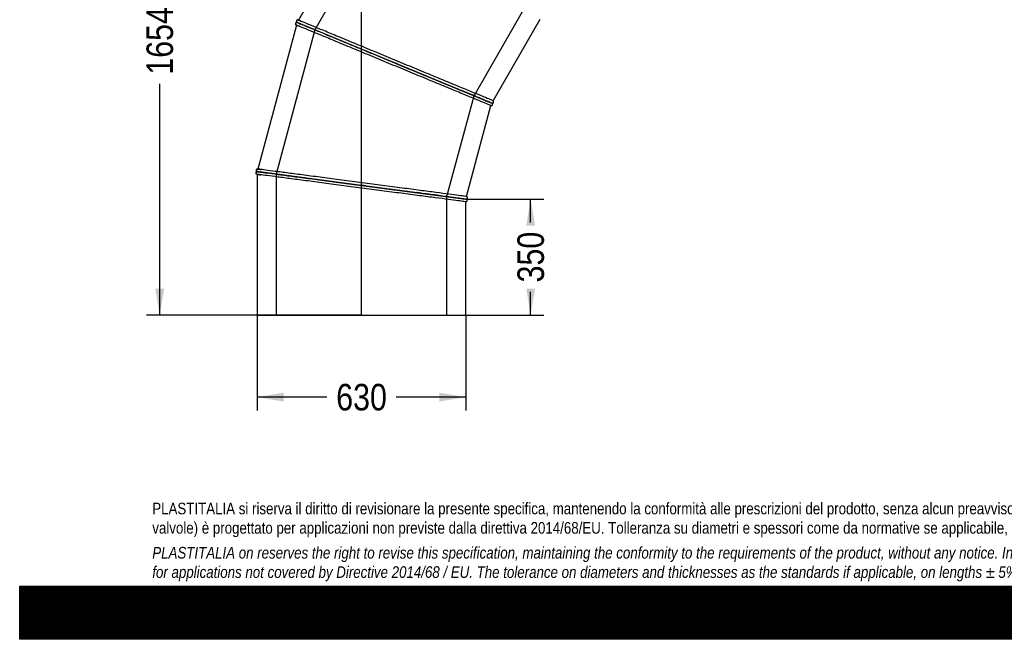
# Model space of a CAD drawing. Header units: millimetres. Extents: x 0 to 5940, y 0 to 4200.
# Tile 1 of 7: x 0 to 2970, y 0 to 1869. Entities that reach past the tile are written whole.
import ezdxf
from ezdxf.enums import TextEntityAlignment as Align
from ezdxf.lldxf.tags import DXFTag

# ---------------------------------------------------------------- set-up
doc = ezdxf.new("R2010")
doc.units = ezdxf.units.MM
doc.header["$LTSCALE"] = 20
for name, color, linetype in [('Default', 7, 'Continuous'), ('DV1_Default', 7, 'Continuous'), ('TUBO_X_GOMITO_90', 7, 'Continuous')]:
    doc.layers.add(name, color=color, linetype=linetype)
doc.styles.add('SEACAD_Arial_Narrow', font='ARIALN.TTF')
tags = doc.linetypes.add('HIDDEN2', pattern=[4.7625, 3.175, -1.5875]).pattern_tags.tags
tags[6:7] = [DXFTag(74, 4), DXFTag(75, 0), DXFTag(340, '0'), DXFTag(46, 0.0), DXFTag(50, 0.0), DXFTag(44, 0.0), DXFTag(45, 0.0)]
tags[4:5] = [DXFTag(74, 4), DXFTag(75, 0), DXFTag(340, '0'), DXFTag(46, 0.0), DXFTag(50, 0.0), DXFTag(44, 0.0), DXFTag(45, 0.0)]
tags = doc.linetypes.add('PHANTOM2', pattern=[31.75, 15.875, -3.175, 3.175, -3.175, 3.175, -3.175]).pattern_tags.tags
tags[14:15] = [DXFTag(74, 4), DXFTag(75, 0), DXFTag(340, '0'), DXFTag(46, 0.0), DXFTag(50, 0.0), DXFTag(44, 0.0), DXFTag(45, 0.0)]
tags[12:13] = [DXFTag(74, 4), DXFTag(75, 0), DXFTag(340, '0'), DXFTag(46, 0.0), DXFTag(50, 0.0), DXFTag(44, 0.0), DXFTag(45, 0.0)]
tags[10:11] = [DXFTag(74, 4), DXFTag(75, 0), DXFTag(340, '0'), DXFTag(46, 0.0), DXFTag(50, 0.0), DXFTag(44, 0.0), DXFTag(45, 0.0)]
tags[8:9] = [DXFTag(74, 4), DXFTag(75, 0), DXFTag(340, '0'), DXFTag(46, 0.0), DXFTag(50, 0.0), DXFTag(44, 0.0), DXFTag(45, 0.0)]
tags[6:7] = [DXFTag(74, 4), DXFTag(75, 0), DXFTag(340, '0'), DXFTag(46, 0.0), DXFTag(50, 0.0), DXFTag(44, 0.0), DXFTag(45, 0.0)]
tags[4:5] = [DXFTag(74, 4), DXFTag(75, 0), DXFTag(340, '0'), DXFTag(46, 0.0), DXFTag(50, 0.0), DXFTag(44, 0.0), DXFTag(45, 0.0)]
doc.dimstyles.new('Plastitalia', dxfattribs={"dimtxt": 80, "dimasz": 80, "dimexe": 40, "dimexo": 0, "dimgap": 20, "dimtad": 0, "dimdec": 0, "dimtxsty": 'SEACAD_Arial_Narrow', "dimblk1": '_SE_FILLED', "dimblk2": '_SE_FILLED', "dimsah": 1, "dimcen": 40, "dimadec": 0, "dimazin": 0, "dimtfac": 0.8, "dimtdec": 1, "dimtmove": 0, "dimatfit": 3, "dimfxl": 1, "dimtolj": 1, "dimarcsym": 0})

# ---------------------------------------------------------------- blocks, each defined once
blk = doc.blocks.new('SE')
at = {"layer": 'DV1_Default', "color": 7, "linetype": 'PHANTOM2'}
blk.add_line((1031, 977.9), (1031, 2632.2), dxfattribs=at)
at = {"layer": 'TUBO_X_GOMITO_90', "color": 7, "linetype": 'Continuous'}
for p, q in [((1065.5, 2257.3), (840.7, 1867.8)), ((834.5, 1853), (718.1, 1418.6)), ((832.8, 1854), (833.3, 1853.8)), ((1130.4, 1739.1), (836.6, 1860.8)), ((1130.4, 1739.1), (836.6, 1860.8)), ((1427.7, 1624.6), (1569.7, 1870.5)), ((1130.4, 1739.1), (1130.4, 1739.1)), ((1423.7, 1617.6), (1130.4, 1739.1)), ((1130.4, 1739.1), (1130.4, 1739.1)), ((1130.4, 1739.1), (1423.7, 1617.6)), ((1317.4, 1662), (1338.2, 1653.5)), ((1338.2, 1653.5), (1367.2, 1641.4)), ((1348.1, 1335.6), (1421.6, 1609.9)), ((1422.6, 1609.7), (1421.6, 1609.9)), ((1423.7, 1617.6), (1423.7, 1617.7)), ((1423.7, 1617.6), (1423.7, 1617.6)), ((1427.7, 1624.6), (1428.5, 1624)), ((714.1, 1403.3), (714.6, 1403.1)), ((1031.3, 1369.3), (716, 1410.8)), ((1031.3, 1369.3), (716, 1410.8)), ((716, 1402.7), (716, 977.9)), ((1031.3, 1369.3), (1031.3, 1369.3)), ((1031.3, 1369.3), (1346, 1327.9)), ((1031.3, 1369.3), (1031.3, 1369.3)), ((1346, 1327.9), (1031.3, 1369.3)), ((1229, 1342.9), (1206.7, 1345.8)), ((1231.9, 1343.3), (1254.2, 1340.3)), ((1254.2, 1340.3), (1285.4, 1336.2)), ((1346, 1327.8), (1346, 1327.9)), ((1346, 1327.9), (1346.1, 1327.9)), ((1347, 1319.9), (1346, 1319.8)), ((1346, 977.9), (1346, 1319.8)), ((1348.1, 1335.6), (1349, 1335.2)), ((716, 977.9), (1346, 977.9))]:
    blk.add_line(p, q, dxfattribs=at)
at = {"layer": 'TUBO_X_GOMITO_90', "color": 7, "linetype": 'HIDDEN2'}
for p, q in [((1115.3, 2229.1), (889.9, 1838.7)), ((1370.4, 1639.7), (1527.9, 1912.6)), ((889.9, 1838.7), (773.2, 1403.3)), ((1288.8, 1335.4), (1370.4, 1639.7)), ((1367.6, 1640.5), (1349.9, 1647.8)), ((773.2, 1403.3), (773.2, 977.9)), ((1205.5, 1346), (1167.7, 1350.9)), ((1265.4, 1338.1), (1231, 1342.6)), ((1285.7, 1335.4), (1265.4, 1338.1)), ((1288.8, 977.9), (1288.8, 1335.4))]:
    blk.add_line(p, q, dxfattribs=at)
at = {"layer": 'TUBO_X_GOMITO_90', "color": 7, "linetype": 'Continuous'}
for centre, start, end in [((833.5, 1849.3), 66.7633, 74.7293), ((716, 1398.9), 81.7633, 89.7293)]:
    blk.add_arc(centre, 19.6, start, end, dxfattribs=at)
for points, knots in [([(834.1, 1860.6), (833.8, 1860.5), (833.4, 1860.3), (832.5, 1859.6), (831.9, 1858.6), (831.6, 1857.4), (831.6, 1856.3), (832, 1855), (832.5, 1854.4), (832.8, 1854)], [0, 0, 0, 0, 0.109203, 0.201827, 0.401544, 0.52823, 0.672828, 0.832259, 1, 1, 1, 1]), ([(834.1, 1860.6), (834.4, 1860.7), (834.9, 1860.9), (835.8, 1860.9), (836.8, 1860.8), (837.3, 1860.5), (837.7, 1860.3)], [0, 0, 0, 0, 0.215542, 0.456146, 0.719446, 1, 1, 1, 1]), ([(839, 1859.3), (838.5, 1859.5), (837.1, 1860), (835, 1860.6), (834.4, 1860.6), (834.1, 1860.6)], [0, 0, 0, 0, 0.145555, 0.533245, 1, 1, 1, 1]), ([(1421.6, 1609.9), (1421.6, 1609.9), (1419.7, 1610.7), (1412.1, 1613.8), (1406.5, 1616.1), (1391.7, 1622.3), (1382.5, 1626), (1361.1, 1634.9), (1348.8, 1640), (1321.6, 1651.3), (1306.6, 1657.5), (1274.7, 1670.7), (1257.7, 1677.7), (1222.3, 1692.4), (1203.9, 1700), (1166.3, 1715.6), (1147.2, 1723.5), (1108.9, 1739.3), (1089.8, 1747.3), (1052.3, 1762.8), (1033.9, 1770.4), (998.4, 1785.1), (981.4, 1792.2), (949.5, 1805.4), (934.6, 1811.6), (914.1, 1820.1), (907.7, 1822.7), (895.4, 1827.8), (889.7, 1830.2), (873.6, 1836.8), (864.5, 1840.6), (849.7, 1846.8), (844, 1849.1), (836.5, 1852.2), (834.5, 1853), (834.5, 1853)], [0, 0, 0, 0, 0.03125, 0.03125, 0.0625, 0.0625, 0.09375, 0.09375, 0.125, 0.125, 0.15625, 0.15625, 0.1875, 0.1875, 0.21875, 0.21875, 0.25, 0.25, 0.28125, 0.28125, 0.3125, 0.3125, 0.34375, 0.34375, 0.375, 0.375, 0.390625, 0.390625, 0.40625, 0.40625, 0.4375, 0.4375, 0.46875, 0.46875, 0.4999874, 0.4999874, 0.4999874, 0.4999874]), ([(838.7, 1868.3), (838.2, 1868.3), (837.5, 1868.2), (836.4, 1867.7), (835.6, 1867), (835, 1866), (834.6, 1865), (834.6, 1863.9), (834.8, 1863.3), (834.9, 1863)], [0, 0, 0, 0, 0.167443, 0.32062, 0.455647, 0.571845, 0.762911, 0.872212, 1, 1, 1, 1]), ([(837.2, 1860.6), (837, 1860.6), (836.6, 1860.8), (835.9, 1861.4), (835.2, 1862.1), (835, 1862.7), (834.9, 1863)], [0.1266574, 0.1266574, 0.1266574, 0.1266574, 0.2697371, 0.5310141, 0.7760989, 1, 1, 1, 1]), ([(834.9, 1863), (835.2, 1862.6), (835.6, 1862), (837.6, 1860.9), (838.7, 1860.4), (839, 1860.3)], [0, 0, 0, 0, 0.503296, 0.896368, 1, 1, 1, 1]), ([(836.6, 1860.8), (836.6, 1860.8), (838.5, 1860), (846.1, 1856.8), (851.7, 1854.5), (866.6, 1848.4), (875.7, 1844.6), (891.8, 1837.9), (897.6, 1835.5), (909.8, 1830.5), (916.3, 1827.8), (936.7, 1819.3), (951.7, 1813.1), (983.7, 1799.9), (1000.7, 1792.8), (1036.1, 1778.2), (1054.6, 1770.5), (1092.1, 1755), (1111.3, 1747), (1130.4, 1739.1)], [0.5, 0.5, 0.5, 0.5, 0.5625, 0.5625, 0.625, 0.625, 0.6875, 0.6875, 0.71875, 0.71875, 0.75, 0.75, 0.8125, 0.8125, 0.875, 0.875, 0.9375, 0.9375, 1, 1, 1, 1]), ([(836.6, 1860.8), (836.6, 1860.8), (838.6, 1860), (846.1, 1856.9), (851.8, 1854.6), (866.6, 1848.4), (875.7, 1844.6), (891.8, 1838), (897.6, 1835.6), (909.8, 1830.5), (916.3, 1827.8), (936.8, 1819.3), (951.7, 1813.1), (983.7, 1799.9), (1000.7, 1792.8), (1036.1, 1778.2), (1054.6, 1770.5), (1092.1, 1755), (1111.3, 1747), (1130.4, 1739.1)], [0.5, 0.5, 0.5, 0.5, 0.5625, 0.5625, 0.625, 0.625, 0.6875, 0.6875, 0.71875, 0.71875, 0.75, 0.75, 0.8125, 0.8125, 0.875, 0.875, 0.9375, 0.9375, 1, 1, 1, 1]), ([(1427.7, 1624.6), (1427.7, 1624.6), (1425.8, 1625.4), (1418.2, 1628.5), (1412.6, 1630.9), (1397.8, 1637), (1388.6, 1640.8), (1367.2, 1649.7), (1354.9, 1654.8), (1327.7, 1666), (1312.7, 1672.2), (1280.8, 1685.5), (1263.8, 1692.5), (1228.4, 1707.2), (1210, 1714.8), (1172.4, 1730.4), (1153.3, 1738.3), (1115.1, 1754.1), (1095.9, 1762.1), (1058.4, 1777.6), (1040, 1785.2), (1004.6, 1799.9), (987.6, 1806.9), (955.6, 1820.2), (940.7, 1826.3), (920.3, 1834.8), (913.8, 1837.5), (901.6, 1842.5), (895.8, 1844.9), (879.7, 1851.6), (870.6, 1855.4), (855.8, 1861.5), (850.1, 1863.8), (842.6, 1867), (840.6, 1867.8), (840.6, 1867.8)], [0, 0, 0, 0, 0.03125, 0.03125, 0.0625, 0.0625, 0.09375, 0.09375, 0.125, 0.125, 0.15625, 0.15625, 0.1875, 0.1875, 0.21875, 0.21875, 0.25, 0.25, 0.28125, 0.28125, 0.3125, 0.3125, 0.34375, 0.34375, 0.375, 0.375, 0.390625, 0.390625, 0.40625, 0.40625, 0.4375, 0.4375, 0.46875, 0.46875, 0.4999876, 0.4999876, 0.4999876, 0.4999876]), ([(1130.4, 1739.1), (1149.5, 1731.2), (1168.6, 1723.3), (1206.2, 1707.7), (1224.5, 1700.1), (1259.9, 1685.5), (1276.9, 1678.4), (1308.8, 1665.2), (1323.7, 1659), (1344.2, 1650.6), (1350.6, 1647.9), (1362.8, 1642.8), (1368.6, 1640.4), (1384.6, 1633.8), (1393.8, 1630), (1408.6, 1623.9), (1414.2, 1621.5), (1421.8, 1618.4), (1423.7, 1617.6), (1423.7, 1617.6)], [0, 0, 0, 0, 0.0625, 0.0625, 0.125, 0.125, 0.1875, 0.1875, 0.25, 0.25, 0.28125, 0.28125, 0.3125, 0.3125, 0.375, 0.375, 0.4375, 0.4375, 0.4999884, 0.4999884, 0.4999884, 0.4999884]), ([(1130.4, 1739.1), (1149.5, 1731.2), (1168.6, 1723.3), (1206.2, 1707.7), (1224.6, 1700.1), (1259.9, 1685.5), (1276.9, 1678.4), (1308.8, 1665.2), (1323.7, 1659.1), (1337.3, 1653.4)], [0, 0, 0, 0, 0.0625, 0.0625, 0.125, 0.125, 0.1875, 0.1875, 0.2498739, 0.2498739, 0.2498739, 0.2498739]), ([(1365.6, 1641.7), (1368.5, 1640.5), (1371.3, 1639.4), (1384.7, 1633.8), (1393.8, 1630), (1408.6, 1623.9), (1414.3, 1621.6), (1419.9, 1619.2), (1421.3, 1618.6), (1423.2, 1617.9), (1423.7, 1617.7), (1423.7, 1617.7), (1423.7, 1617.7), (1423.7, 1617.7)], [0.2968562, 0.2968562, 0.2968562, 0.2968562, 0.3125, 0.3125, 0.375, 0.375, 0.4375, 0.4375, 0.46875, 0.46875, 0.5, 0.5, 0.5000081, 0.5000081, 0.5000081, 0.5000081]), ([(1367.2, 1641.4), (1370.7, 1640), (1380.8, 1635.8), (1392.6, 1630.9), (1402.9, 1626.7), (1409.5, 1623.9), (1414, 1622.1), (1416.9, 1620.8), (1419, 1620), (1421.4, 1619.1), (1424, 1618.2), (1426.5, 1617.5), (1427.1, 1617.5), (1427.4, 1617.5)], [0, 0, 0, 0, 0.081717, 0.277443, 0.375353, 0.473262, 0.568606, 0.612782, 0.655535, 0.712446, 0.788786, 0.884615, 1, 1, 1, 1]), ([(1426.3, 1615.3), (1426, 1615.6), (1425.6, 1616.1), (1423.3, 1617.4), (1421.1, 1618.4), (1418.9, 1619.2), (1415.2, 1620.8), (1408.7, 1623.5), (1397, 1628.3), (1383.6, 1633.9), (1373.1, 1638.2), (1368.8, 1640)], [0, 0, 0, 0, 0.120205, 0.214101, 0.281871, 0.338901, 0.397275, 0.546498, 0.695926, 0.895109, 1, 1, 1, 1]), ([(1422.6, 1609.7), (1423.1, 1609.8), (1423.9, 1609.8), (1425, 1610.4), (1425.8, 1611.2), (1426.5, 1612.3), (1426.7, 1613.5), (1426.6, 1614.5), (1426.4, 1615), (1426.3, 1615.3)], [0, 0, 0, 0, 0.167741, 0.327172, 0.47177, 0.598456, 0.798173, 0.890797, 1, 1, 1, 1]), ([(1427.4, 1617.5), (1427.1, 1617.4), (1426.6, 1617.2), (1425.6, 1617.1), (1424.6, 1617.2), (1424, 1617.5), (1423.7, 1617.7)], [0, 0, 0, 0, 0.2239011, 0.4689859, 0.7302629, 0.9831208, 0.9831208, 0.9831208, 0.9831208]), ([(1423.7, 1617.6), (1424, 1617.5), (1424.6, 1617.3), (1425.4, 1616.7), (1426, 1616), (1426.2, 1615.6), (1426.3, 1615.3)], [0.0178578, 0.0178578, 0.0178578, 0.0178578, 0.2805539, 0.5438541, 0.7844585, 1, 1, 1, 1]), ([(1427.4, 1617.5), (1427.7, 1617.7), (1428.2, 1618), (1429, 1618.8), (1429.5, 1619.7), (1429.7, 1620.9), (1429.7, 1621.9), (1429.3, 1623), (1428.8, 1623.6), (1428.5, 1624)], [0, 0, 0, 0, 0.127788, 0.237089, 0.428155, 0.544353, 0.67938, 0.832557, 1, 1, 1, 1]), ([(713.4, 1409.8), (713.2, 1409.5), (712.8, 1409.1), (712.2, 1408.2), (712, 1407.1), (712.1, 1406), (712.4, 1405), (713.1, 1404), (713.7, 1403.5), (714.1, 1403.3)], [0, 0, 0, 0, 0.127788, 0.237089, 0.428155, 0.544353, 0.67938, 0.832557, 1, 1, 1, 1]), ([(716.1, 1418.6), (715.7, 1418.4), (714.9, 1418.1), (714, 1417.3), (713.5, 1416.5), (713.1, 1415.4), (713.1, 1414.3), (713.3, 1413.2), (713.6, 1412.7), (713.8, 1412.4)], [0, 0, 0, 0, 0.167443, 0.32062, 0.455647, 0.571845, 0.762911, 0.872212, 1, 1, 1, 1]), ([(713.4, 1409.8), (713.7, 1410), (714.2, 1410.3), (715.1, 1410.7), (716.2, 1410.8), (716.8, 1410.7), (717.2, 1410.6)], [0, 0, 0, 0, 0.223901, 0.468986, 0.730263, 1, 1, 1, 1]), ([(719, 1409.9), (718.3, 1409.9), (716.7, 1410.1), (714.4, 1410.1), (713.8, 1409.9), (713.4, 1409.8)], [0, 0, 0, 0, 0.18393, 0.554186, 1, 1, 1, 1]), ([(717.2, 1410.7), (716.8, 1410.7), (716.1, 1410.7), (715.2, 1411.1), (714.4, 1411.7), (714, 1412.2), (713.8, 1412.4)], [0, 0, 0, 0, 0.269737, 0.531014, 0.776099, 1, 1, 1, 1]), ([(713.8, 1412.4), (714.2, 1412.1), (714.8, 1411.7), (716.9, 1411.2), (718.2, 1411), (718.5, 1410.9)], [0, 0, 0, 0, 0.503296, 0.896368, 1, 1, 1, 1]), ([(716, 1410.8), (716, 1410.8), (718.1, 1410.5), (726.2, 1409.4), (732.3, 1408.6), (748.2, 1406.5), (758, 1405.2), (775.3, 1403), (781.5, 1402.2), (794.6, 1400.4), (801.6, 1399.5), (823.5, 1396.6), (839.5, 1394.5), (873.8, 1390), (892.1, 1387.6), (930.1, 1382.6), (949.9, 1380), (990.2, 1374.7), (1010.8, 1372), (1031.3, 1369.3)], [0.5, 0.5, 0.5, 0.5, 0.5625, 0.5625, 0.625, 0.625, 0.6875, 0.6875, 0.71875, 0.71875, 0.75, 0.75, 0.8125, 0.8125, 0.875, 0.875, 0.9375, 0.9375, 1, 1, 1, 1]), ([(1346, 1319.8), (1346, 1319.8), (1344, 1320.1), (1335.9, 1321.2), (1329.8, 1321.9), (1313.9, 1324), (1304.1, 1325.3), (1281.1, 1328.4), (1267.9, 1330.1), (1238.7, 1333.9), (1222.7, 1336), (1188.4, 1340.5), (1170.1, 1342.9), (1132.2, 1347.9), (1112.4, 1350.5), (1072.1, 1355.8), (1051.6, 1358.6), (1010.5, 1364), (990, 1366.7), (949.7, 1372), (930, 1374.6), (891.9, 1379.6), (873.7, 1382), (839.4, 1386.5), (823.4, 1388.6), (801.5, 1391.5), (794.5, 1392.4), (781.4, 1394.1), (775.2, 1395), (758, 1397.2), (748.2, 1398.5), (732.3, 1400.6), (726.2, 1401.4), (718.1, 1402.5), (716, 1402.8), (716, 1402.8)], [0, 0, 0, 0, 0.03125, 0.03125, 0.0625, 0.0625, 0.09375, 0.09375, 0.125, 0.125, 0.15625, 0.15625, 0.1875, 0.1875, 0.21875, 0.21875, 0.25, 0.25, 0.28125, 0.28125, 0.3125, 0.3125, 0.34375, 0.34375, 0.375, 0.375, 0.390625, 0.390625, 0.40625, 0.40625, 0.4375, 0.4375, 0.46875, 0.46875, 0.4999981, 0.4999981, 0.4999981, 0.4999981]), ([(716.1, 1410.8), (716.1, 1410.8), (718.1, 1410.6), (726.2, 1409.5), (732.3, 1408.7), (748.2, 1406.6), (758, 1405.3), (775.3, 1403), (781.5, 1402.2), (794.6, 1400.5), (801.6, 1399.6), (823.5, 1396.7), (839.6, 1394.5), (873.8, 1390), (892.1, 1387.6), (930.1, 1382.6), (949.9, 1380), (990.2, 1374.7), (1010.8, 1372), (1031.3, 1369.3)], [0.5, 0.5, 0.5, 0.5, 0.5625, 0.5625, 0.625, 0.625, 0.6875, 0.6875, 0.71875, 0.71875, 0.75, 0.75, 0.8125, 0.8125, 0.875, 0.875, 0.9375, 0.9375, 1, 1, 1, 1]), ([(1348.1, 1335.6), (1348.1, 1335.6), (1346.1, 1335.9), (1338, 1337), (1331.9, 1337.8), (1316, 1339.8), (1306.2, 1341.1), (1283.2, 1344.2), (1270, 1345.9), (1240.8, 1349.8), (1224.7, 1351.9), (1190.5, 1356.4), (1172.2, 1358.8), (1134.2, 1363.8), (1114.5, 1366.4), (1074.2, 1371.7), (1053.7, 1374.4), (1012.6, 1379.8), (992.1, 1382.5), (951.8, 1387.8), (932, 1390.4), (894, 1395.4), (875.8, 1397.8), (841.5, 1402.3), (825.5, 1404.4), (803.6, 1407.3), (796.6, 1408.2), (783.5, 1410), (777.3, 1410.8), (760.1, 1413), (750.2, 1414.3), (734.3, 1416.4), (728.3, 1417.2), (720.2, 1418.3), (718.1, 1418.6), (718.1, 1418.6)], [0, 0, 0, 0, 0.03125, 0.03125, 0.0625, 0.0625, 0.09375, 0.09375, 0.125, 0.125, 0.15625, 0.15625, 0.1875, 0.1875, 0.21875, 0.21875, 0.25, 0.25, 0.28125, 0.28125, 0.3125, 0.3125, 0.34375, 0.34375, 0.375, 0.375, 0.390625, 0.390625, 0.40625, 0.40625, 0.4375, 0.4375, 0.46875, 0.46875, 0.4999876, 0.4999876, 0.4999876, 0.4999876]), ([(1031.3, 1369.3), (1051.8, 1366.6), (1072.3, 1363.9), (1112.6, 1358.6), (1132.3, 1356), (1170.3, 1351), (1188.5, 1348.6), (1222.8, 1344.1), (1238.8, 1342), (1260.7, 1339.1), (1267.6, 1338.2), (1280.8, 1336.4), (1286.9, 1335.6), (1304.2, 1333.3), (1314, 1332), (1329.8, 1330), (1335.9, 1329.2), (1342, 1328.4), (1343.5, 1328.2), (1345.5, 1327.9), (1346, 1327.8), (1346, 1327.8), (1346, 1327.8), (1346, 1327.8)], [0, 0, 0, 0, 0.0625, 0.0625, 0.125, 0.125, 0.1875, 0.1875, 0.25, 0.25, 0.28125, 0.28125, 0.3125, 0.3125, 0.375, 0.375, 0.4375, 0.4375, 0.46875, 0.46875, 0.5, 0.5, 0.5000081, 0.5000081, 0.5000081, 0.5000081]), ([(1031.3, 1369.3), (1051.8, 1366.6), (1072.3, 1363.9), (1112.6, 1358.6), (1132.3, 1356), (1170.3, 1351), (1188.5, 1348.6), (1222.8, 1344.1), (1238.7, 1342), (1253.3, 1340.1)], [0, 0, 0, 0, 0.0625, 0.0625, 0.125, 0.125, 0.1875, 0.1875, 0.2498739, 0.2498739, 0.2498739, 0.2498739]), ([(1283.7, 1336.1), (1286.8, 1335.7), (1289.8, 1335.3), (1304.2, 1333.4), (1314, 1332.1), (1329.9, 1330), (1335.9, 1329.2), (1342, 1328.4), (1343.5, 1328.2), (1345.5, 1328), (1346.1, 1327.9), (1346.1, 1327.9), (1346.1, 1327.9), (1346.1, 1327.9)], [0.2968562, 0.2968562, 0.2968562, 0.2968562, 0.3125, 0.3125, 0.375, 0.375, 0.4375, 0.4375, 0.46875, 0.46875, 0.5, 0.5, 0.5000081, 0.5000081, 0.5000081, 0.5000081]), ([(1349.3, 1326.1), (1349, 1326.4), (1348.4, 1326.8), (1345.8, 1327.4), (1343.4, 1327.8), (1341.1, 1328.1), (1337.1, 1328.7), (1330.2, 1329.6), (1317.6, 1331.2), (1302.9, 1333.2), (1291.3, 1334.7), (1286.4, 1335.3)], [0, 0, 0, 0, 0.119311, 0.212492, 0.279735, 0.336321, 0.39424, 0.542298, 0.690561, 0.888192, 1, 1, 1, 1]), ([(1291, 1335.5), (1292.5, 1335.3), (1301.4, 1334.1), (1312.6, 1332.6), (1323.6, 1331.2), (1330.7, 1330.3), (1335.5, 1329.6), (1338.7, 1329.2), (1340.9, 1328.9), (1343.5, 1328.6), (1346.2, 1328.4), (1348.8, 1328.4), (1349.3, 1328.6), (1349.7, 1328.7)], [0.0440983, 0.0440983, 0.0440983, 0.0440983, 0.0817169, 0.2774434, 0.3753535, 0.4732621, 0.5686061, 0.6127824, 0.6555349, 0.7124461, 0.7887861, 0.8846151, 1, 1, 1, 1]), ([(1349.7, 1328.7), (1349.4, 1328.5), (1349, 1328.2), (1348, 1327.8), (1347, 1327.7), (1346.4, 1327.8), (1346, 1327.9)], [0, 0, 0, 0, 0.2239011, 0.4689859, 0.7302629, 0.9831208, 0.9831208, 0.9831208, 0.9831208]), ([(1346, 1327.8), (1346.4, 1327.8), (1347, 1327.8), (1348, 1327.4), (1348.8, 1326.8), (1349.1, 1326.3), (1349.3, 1326.1)], [0.0168792, 0.0168792, 0.0168792, 0.0168792, 0.2697371, 0.5310141, 0.7760989, 1, 1, 1, 1]), ([(1347, 1319.9), (1347.5, 1320.1), (1348.2, 1320.4), (1349.1, 1321.2), (1349.7, 1322), (1350, 1323.1), (1350.1, 1324.2), (1349.8, 1325.3), (1349.5, 1325.8), (1349.3, 1326.1)], [0, 0, 0, 0, 0.167443, 0.32062, 0.455647, 0.571845, 0.762911, 0.872212, 1, 1, 1, 1]), ([(1349.7, 1328.7), (1349.9, 1329), (1350.3, 1329.4), (1350.9, 1330.3), (1351.1, 1331.4), (1351.1, 1332.5), (1350.7, 1333.5), (1350.1, 1334.5), (1349.4, 1335), (1349, 1335.2)], [0, 0, 0, 0, 0.127788, 0.237089, 0.428155, 0.544353, 0.67938, 0.832557, 1, 1, 1, 1])]:
    blk.add_open_spline(points, degree=3, knots=knots, dxfattribs=at)
for points in [[(834.6, 1853), (834, 1853.2), (833.3, 1853.5), (832.8, 1854)], [(838.7, 1868.3), (839.4, 1868.3), (840.1, 1868.1), (840.7, 1867.7)], [(716.1, 1402.8), (715.4, 1402.7), (714.7, 1402.9), (714.1, 1403.3)], [(716.1, 1418.6), (716.8, 1418.7), (717.5, 1418.7), (718.2, 1418.5)]]:
    blk.add_open_spline(points, degree=3, dxfattribs=at)
at = {"layer": 'TUBO_X_GOMITO_90', "color": 7, "linetype": 'HIDDEN2'}
for points, knots in [([(835.3, 1852.7), (836.2, 1852.4), (837.8, 1851.7), (841.7, 1850.1), (843.4, 1849.4), (845.4, 1848.6)], [0.51141278, 0.51141278, 0.51141278, 0.51141278, 0.53125, 0.53125, 0.54314939, 0.54314939, 0.54314939, 0.54314939]), ([(844.2, 1857.6), (843.5, 1857.9), (842.9, 1858.2), (841, 1859), (839.8, 1859.4), (839, 1859.8)], [0.4280212, 0.4280212, 0.4280212, 0.4280212, 0.4375, 0.4375, 0.45995209, 0.45995209, 0.45995209, 0.45995209]), ([(840.6, 1867.8), (840.6, 1867.8), (840.6, 1867.8), (840.6, 1867.8), (842.6, 1867), (847.8, 1864.8), (849.5, 1864.1), (851.5, 1863.3)], [0.49998756, 0.49998756, 0.49998756, 0.49998756, 0.5, 0.5, 0.53125, 0.53125, 0.5431496, 0.5431496, 0.5431496, 0.5431496]), ([(1366.4, 1641.4), (1357.6, 1645), (1347.8, 1649.1), (1335.9, 1654), (1334.5, 1654.6), (1333, 1655.2)], [0.70183003, 0.70183003, 0.70183003, 0.70183003, 0.75, 0.75, 0.75667639, 0.75667639, 0.75667639, 0.75667639]), ([(1337.3, 1653.4), (1337.3, 1653.4), (1337.3, 1653.4), (1344.2, 1650.6), (1350.6, 1647.9), (1359.8, 1644.1), (1362.8, 1642.9), (1365.6, 1641.7)], [0.24987386, 0.24987386, 0.24987386, 0.24987386, 0.25, 0.25, 0.28125, 0.28125, 0.29685623, 0.29685623, 0.29685623, 0.29685623]), ([(1375.2, 1637.7), (1374.8, 1637.9), (1374.3, 1638), (1371.6, 1639.2), (1369.2, 1640.2), (1366.7, 1641.2)], [0.6851247, 0.6851247, 0.6851247, 0.6851247, 0.6875, 0.6875, 0.70112713, 0.70112713, 0.70112713, 0.70112713]), ([(1423.7, 1617.6), (1423.7, 1617.6), (1423.7, 1617.6), (1423.7, 1617.6), (1421.8, 1618.4), (1415.9, 1620.8), (1413.3, 1621.9), (1410.1, 1623.2)], [0.49998837, 0.49998837, 0.49998837, 0.49998837, 0.5, 0.5, 0.5625, 0.5625, 0.59668271, 0.59668271, 0.59668271, 0.59668271]), ([(722.4, 1409.9), (722.3, 1409.9), (722.2, 1409.9), (718.6, 1410.4), (716.6, 1410.7), (716.2, 1410.7)], [0.43613886, 0.43613886, 0.43613886, 0.43613886, 0.4375, 0.4375, 0.49172786, 0.49172786, 0.49172786, 0.49172786]), ([(716.9, 1402.6), (717.9, 1402.5), (719.6, 1402.3), (723.7, 1401.7), (725.5, 1401.5), (727.6, 1401.2)], [0.51196781, 0.51196781, 0.51196781, 0.51196781, 0.53125, 0.53125, 0.54316117, 0.54316117, 0.54316117, 0.54316117]), ([(719, 1418.4), (720, 1418.3), (721.7, 1418.1), (725.8, 1417.5), (727.6, 1417.3), (729.7, 1417)], [0.51198447, 0.51198447, 0.51198447, 0.51198447, 0.53125, 0.53125, 0.5431496, 0.5431496, 0.5431496, 0.5431496]), ([(1210.2, 1345.7), (1208.7, 1345.9), (1207.2, 1346.1), (1203.1, 1346.7), (1200.4, 1347), (1197.8, 1347.4)], [0.80697216, 0.80697216, 0.80697216, 0.80697216, 0.8125, 0.8125, 0.82204096, 0.82204096, 0.82204096, 0.82204096]), ([(1264.4, 1338.6), (1260.8, 1339.1), (1257.2, 1339.6), (1251.8, 1340.3), (1250.3, 1340.5), (1248.7, 1340.7)], [0.73394896, 0.73394896, 0.73394896, 0.73394896, 0.75, 0.75, 0.75667639, 0.75667639, 0.75667639, 0.75667639]), ([(1253.3, 1340.1), (1253.3, 1340.1), (1253.4, 1340.1), (1260.7, 1339.1), (1267.6, 1338.2), (1277.5, 1336.9), (1280.7, 1336.5), (1283.7, 1336.1)], [0.24987386, 0.24987386, 0.24987386, 0.24987386, 0.25, 0.25, 0.28125, 0.28125, 0.29685623, 0.29685623, 0.29685623, 0.29685623]), ([(1294, 1334.7), (1293.5, 1334.7), (1293.1, 1334.8), (1290.1, 1335.2), (1287.4, 1335.5), (1284.7, 1335.9)], [0.6851404, 0.6851404, 0.6851404, 0.6851404, 0.6875, 0.6875, 0.70155552, 0.70155552, 0.70155552, 0.70155552])]:
    blk.add_open_spline(points, degree=3, knots=knots, dxfattribs=at)
for points in [[(837.7, 1860.4), (837.5, 1860.5), (837.4, 1860.5), (837.2, 1860.6)], [(1130.4, 1739.1), (1126.1, 1740.9), (1121.8, 1742.7), (1117.5, 1744.5)], [(1142.3, 1734.2), (1138.4, 1735.8), (1134.4, 1737.5), (1130.4, 1739.1)], [(1320.5, 1660.4), (1317.1, 1661.8), (1313.6, 1663.2), (1310.1, 1664.7)], [(1389.9, 1631.7), (1387.7, 1632.6), (1385.3, 1633.6), (1382.9, 1634.6)], [(721.2, 1409.7), (720.8, 1409.7), (720.4, 1409.8), (720, 1409.8)], [(1044.1, 1367.6), (1039.8, 1368.2), (1035.6, 1368.7), (1031.3, 1369.3)], [(1169.7, 1351.1), (1168.9, 1351.2), (1168, 1351.3), (1167.2, 1351.4)], [(1235.3, 1342.4), (1231.7, 1342.9), (1228, 1343.4), (1224.2, 1343.9)], [(1235.3, 1342.4), (1231.7, 1342.9), (1228.1, 1343.4), (1224.3, 1343.9)], [(1264.1, 1338.6), (1262.2, 1338.9), (1260.3, 1339.1), (1258.3, 1339.4)], [(1285.4, 1336.2), (1287.4, 1336), (1289.2, 1335.7), (1291, 1335.5)], [(1309.8, 1332.7), (1307.4, 1333), (1304.9, 1333.3), (1302.2, 1333.6)]]:
    blk.add_open_spline(points, degree=3, dxfattribs=at)
blk = doc.blocks.new('DMBLK21')
at = {"layer": 'Default', "linetype": 'Continuous'}
for points in [[(796, 717.2), (796, 743.9), (716, 730.5)], [(1266, 717.2), (1346, 730.5), (1266, 743.9)]]:
    blk.add_hatch(color=7, dxfattribs=at).paths.add_polyline_path(points)
at = {"layer": 'Default', "color": 7, "linetype": 'Continuous'}
for p, q in [((716, 977.9), (716, 690.5)), ((1346, 977.9), (1346, 690.5)), ((926.7, 730.5), (716, 730.5)), ((1346, 730.5), (1135.4, 730.5))]:
    blk.add_line(p, q, dxfattribs=at)
at = {"layer": 'Default', "color": 7, "linetype": 'Continuous', "style": 'SEACAD_Arial_Narrow'}
blk.add_text('630', height=80, dxfattribs=at).set_placement((954.7, 770.5), align=Align.TOP_LEFT)
blk = doc.blocks.new('_SE_FILLED')
at = {"color": 0}
blk.add_line((0, 0), (-1, 0), dxfattribs=at)
blk.add_solid([(0, 0), (-1, -0.1665), (-1, 0.1665), (0, 0)], dxfattribs=at)
blk = doc.blocks.new('DMBLK22')
at = {"layer": 'Default', "linetype": 'Continuous'}
for points in [[(409.2, 2552.2), (435.9, 2552.2), (422.5, 2632.2)], [(409.2, 1057.9), (422.5, 977.9), (435.9, 1057.9)]]:
    blk.add_hatch(color=7, dxfattribs=at).paths.add_polyline_path(points)
at = {"layer": 'Default', "color": 7, "linetype": 'Continuous'}
for p, q in [((1031, 2632.2), (382.5, 2632.2)), ((422.5, 1934.9), (422.5, 2632.2)), ((422.5, 977.9), (422.5, 1675.2)), ((1031, 977.9), (382.5, 977.9))]:
    blk.add_line(p, q, dxfattribs=at)
at = {"layer": 'Default', "color": 7, "linetype": 'Continuous', "style": 'SEACAD_Arial_Narrow'}
blk.add_text('1654', height=80, rotation=90, dxfattribs=at).set_placement((382.5, 1703.2), align=Align.TOP_LEFT)
blk = doc.blocks.new('DMBLK23')
at = {"layer": 'Default', "linetype": 'Continuous'}
for points in [[(952, 3282.2), (1031, 3300.3), (950.4, 3308.9)], [(1707.7, 2551.6), (1699.2, 2632.2), (1681.1, 2553.2)]]:
    blk.add_hatch(color=7, dxfattribs=at).paths.add_polyline_path(points)
at = {"layer": 'Default', "color": 7, "linetype": 'Continuous'}
blk.add_line((1031, 2632.2), (1031, 3340.3), dxfattribs=at)
for start, end in [(41.4181, 103.7211), (346.2789, 24.0759)]:
    blk.add_arc((1031, 2632.2), 668.1, start, end, dxfattribs=at)
at = {"layer": 'Default', "color": 7, "linetype": 'Continuous', "style": 'SEACAD_Arial_Narrow'}
blk.add_text('90°', height=80, rotation=302.747, dxfattribs=at).set_placement((1587.3, 3076.4), align=Align.TOP_LEFT)
blk = doc.blocks.new('DMBLK24')
at = {"layer": 'Default', "linetype": 'Continuous'}
for points in [[(1554.6, 1247.9), (1541.3, 1327.9), (1528, 1247.9)], [(1554.6, 1057.9), (1528, 1057.9), (1541.3, 977.9)]]:
    blk.add_hatch(color=7, dxfattribs=at).paths.add_polyline_path(points)
at = {"layer": 'Default', "color": 7, "linetype": 'Continuous'}
for p, q in [((1346, 1327.9), (1581.3, 1327.9)), ((1541.3, 1257.2), (1541.3, 1327.9)), ((1541.3, 977.9), (1541.3, 1048.5)), ((1346, 977.9), (1581.3, 977.9))]:
    blk.add_line(p, q, dxfattribs=at)
at = {"layer": 'Default', "color": 7, "linetype": 'Continuous', "style": 'SEACAD_Arial_Narrow'}
blk.add_text('350', height=80, rotation=90, dxfattribs=at).set_placement((1501.3, 1076.5), align=Align.TOP_LEFT)

msp = doc.modelspace()

# ---------------------------------------------------------------- hatches: boundary and pattern name
at = {"layer": 'Default', "linetype": 'Continuous'}
h = msp.add_hatch(dxfattribs=at)
h.set_pattern_fill('LINE', scale=0.6299213, angle=45, style=0)
h.paths.add_polyline_path([(5940, 0), (5940, 160), (0, 160), (0, 0)])
msp.add_hatch(color=7, dxfattribs=at).paths.add_polyline_path([(5940, 0), (5940, 160), (0, 160), (0, 0)])

# ---------------------------------------------------------------- linework, layer by layer
at = {"layer": 'Default', "color": 7, "linetype": 'Continuous'}
for p, q in [((0, 160), (5940, 160)), ((0, 0), (0, 160)), ((5940, 0), (0, 0))]:
    msp.add_line(p, q, dxfattribs=at)

# ---------------------------------------------------------------- block references
at = {"layer": 'Default'}
msp.add_blockref('SE', (0, 0), dxfattribs=at)

# ---------------------------------------------------------------- texts
at = {"layer": 'Default', "insert": (400, 412), "char_height": 35, "width": 5140, "attachment_point": 1}
msp.add_mtext("{\\fArial Narrow|b0||i0||c0|p34;\\C7;\\H35.;\\W1.;PLASTITALIA si riserva il diritto di revisionare la presente specifica, mantenendo la conformità alle prescrizioni del prodotto, senza alcun preavviso. In caso di assegnazione d'ordine si riserva di compiere una più dettagliata analisi tecnico/qualitativa. Il presente prodotto (ad esclusione delle \\P}{\\fArial Narrow|b0||i0||c0|p34;\\C7;\\H35.;\\W1.;valvole) è progettato per applicazioni non previste dalla direttiva 2014/68/EU. Tolleranza su diametri e spessori come da normative se applicabile, su lunghezze ±5%, su angoli ±2°, se non diversamente specificato.\\P}{\\fArial Narrow|b0||i0||c0|p34;\\C7;\\H10.;\\W1.;   \\P}{\\fArial Narrow|b0||i1||c0|p34;\\C7;\\H35.;\\W1.;PLASTITALIA on reserves the right to revise this specification, maintaining the conformity to the requirements of the product, without any notice. In case of assignation of order on will reserve to make a more detailed analysis technical/qualitative. This product (excluding valves) is designed \\P}{\\fArial Narrow|b0||i1||c0|p34;\\C7;\\H35.;\\W1.;for applications not covered by Directive 2014/68 / EU. The tolerance on diameters and thicknesses as the standards if applicable, on lengths ± 5%, on angles ± 2 °, unless otherwise indicated.\\P}", dxfattribs=at)

# ---------------------------------------------------------------- dimensions: what is measured, and where the dimension line sits
at = {"layer": 'Default', "color": 7, "linetype": 'Continuous'}
dim = msp.add_angular_dim_2l(base=(1503.5, 3104.6), line1=((1031, 2632.2), (2685.4, 2632.2)), line2=((1031, 2632.2), (1031, 977.9)), text='\\A1;<>', dimstyle='Plastitalia', override={"dimadec": 1}, dxfattribs=at)
dim.commit()
dim.dimension.update_dxf_attribs({"geometry": 'DMBLK23', "text_midpoint": (1593, 2993.6), "dimtype": 162})
for base, p1, p2, angle, picture, middle in [((422.5, 977.9), (1031, 977.9), (1031, 2632.2), 90, 'DMBLK22', (422.5, 1805)), ((1541.3, 977.9), (1346, 977.9), (1346, 1327.9), 90, 'DMBLK24', (1541.3, 1152.9)), ((1346, 730.5), (1346, 977.9), (716, 977.9), 180, 'DMBLK21', (1031, 730.5))]:
    dim = msp.add_linear_dim(base=base, p1=p1, p2=p2, angle=angle, text='\\A1;<>', dimstyle='Plastitalia', dxfattribs=at)
    dim.commit()
    dim.dimension.update_dxf_attribs({"geometry": picture, "text_midpoint": middle, "dimtype": 161})

doc.saveas('drawing.dxf')
